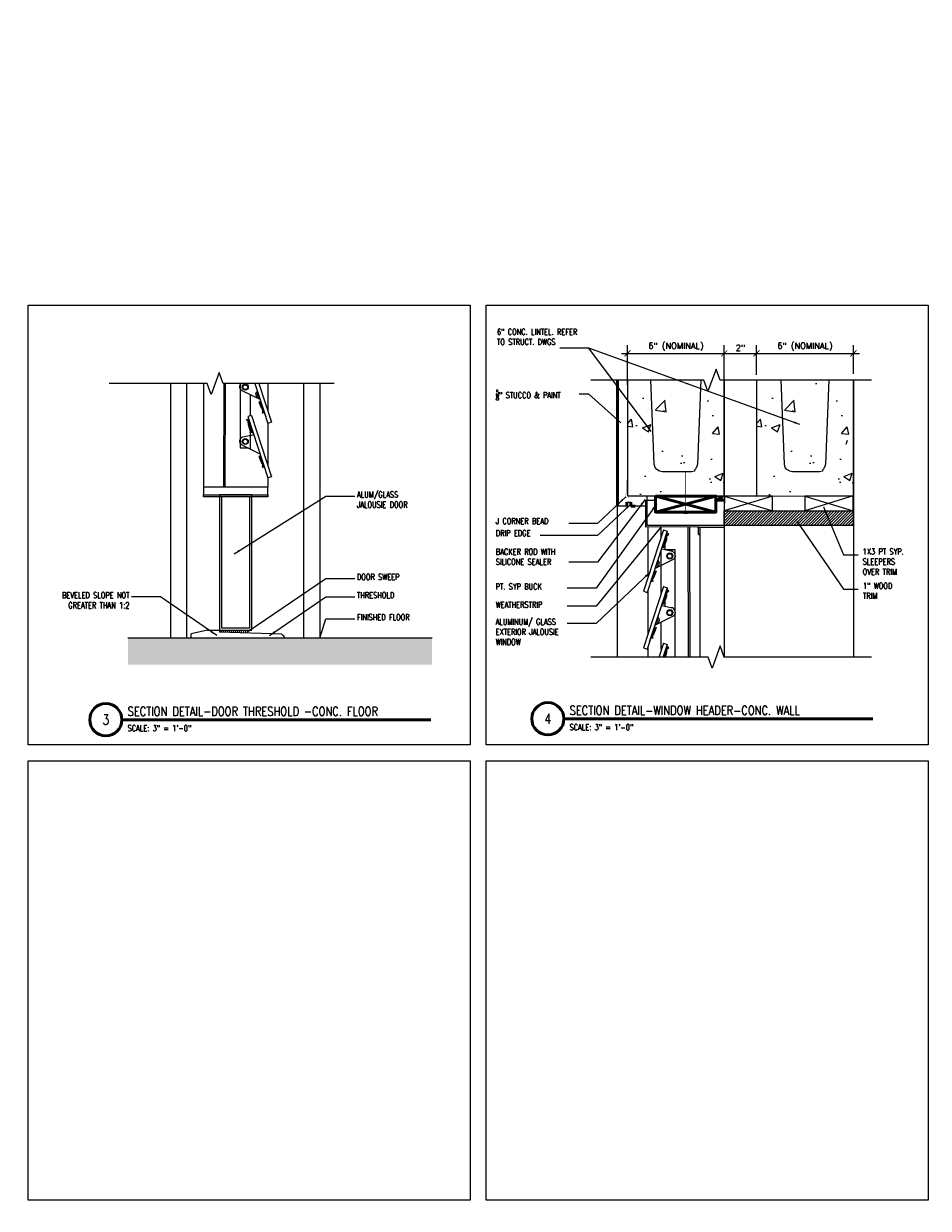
# Model space of a CAD drawing. Header units: inches. Extents: x -3803 to 30266, y -3756 to 4522.
# Tile 44 of 47: x 24496 to 24552, y 3508 to 3582. Entities that reach past the tile are written whole.
import ezdxf
from ezdxf.xclip import XClip

# ---------------------------------------------------------------- set-up
doc = ezdxf.new("R2010")
doc.units = ezdxf.units.IN
doc.header["$LTSCALE"] = 0.011
doc.header["$MEASUREMENT"] = 0
doc.header["$XCLIPFRAME"] = 0
doc.header["$PDMODE"] = 1
doc.linetypes.add('DASHED2', pattern=[0.375, 0.25, -0.125])
doc.layers.get('0').update_dxf_attribs({"linetype": 'CONTINUOUS'})
doc.layers.get('Defpoints').update_dxf_attribs({"linetype": 'CONTINUOUS'})
for name, color, linetype in [('A-elev-1', 1, 'CONTINUOUS'), ('A-elev-4', 4, 'CONTINUOUS'), ('A-elev-5', 5, 'CONTINUOUS'), ('A-elev-8', 8, 'CONTINUOUS'), ('A-elev-9', 9, 'CONTINUOUS'), ('BLUE', 5, 'DASHED2'), ('Object', 7, 'CONTINUOUS'), ('woodfill', 254, 'CONTINUOUS')]:
    doc.layers.add(name, color=color, linetype=linetype)
for name, color, linetype, lineweight in [('A-STRC-IDEN-48', 144, 'CONTINUOUS', 50), ('DIM', 4, 'CONTINUOUS', 13), ('G-DIM', 9, 'CONTINUOUS', 18), ('G-NOTE', 134, 'CONTINUOUS', 18), ('G-PEN0', 174, 'CONTINUOUS', 13), ('G-PEN1', 214, 'CONTINUOUS', 18), ('G-PEN2', 8, 'CONTINUOUS', 25), ('G-PEN3', 2, 'CONTINUOUS', 35), ('G-PEN4', 4, 'CONTINUOUS', 50)]:
    doc.layers.add(name, color=color, linetype=linetype, lineweight=lineweight)
doc.layers.add('MS_NONPLOT', color=7, linetype='CONTINUOUS', lineweight=0, plot=False)
doc.styles.add('ROM_SML_004', font='ROMANS.shx', dxfattribs={"width": 0.8, "height": 0.375})
doc.styles.add('ROMANS', font='romans.shx')
doc.styles.add('ROMANS_SML_012', font='ROMANS.shx', dxfattribs={"width": 0.8, "height": 1.125})
doc.dimstyles.new('DIM_004', dxfattribs={"dimscale": 4, "dimtxt": 0.09375, "dimasz": 0.09375, "dimexe": 0.125, "dimexo": 0.09375, "dimgap": 0.03125, "dimtad": 1, "dimdec": 4, "dimrnd": 0.0625, "dimzin": 15, "dimdsep": 46, "dimlunit": 4, "dimtxsty": 'ROMANS', "dimblk1": 'ARCHTICK', "dimblk2": 'ARCHTICK', "dimsah": 1, "dimcen": 0.0625, "dimdle": 0.09375, "dimclrd": 256, "dimclre": 256, "dimclrt": 134, "dimadec": 0, "dimazin": 0, "dimtfac": 1, "dimtdec": 4, "dimtix": 1, "dimtmove": 2, "dimatfit": 3, "dimldrblk": 'ARCHTICK', "dimfxl": 1, "dimtvp": 1.2, "dimfrac": 2, "dimtolj": 1, "dimtzin": 15, "dimarcsym": 0})
doc.dimstyles.new('DIM_004 Leader', dxfattribs={"dimscale": 4, "dimtxt": 0.09375, "dimasz": 0.09375, "dimexe": 0.125, "dimexo": 0.09375, "dimgap": 0.03125, "dimtad": 0, "dimjust": 2, "dimdec": 4, "dimrnd": 0.0625, "dimzin": 15, "dimdsep": 46, "dimlunit": 4, "dimtxsty": 'ROMANS', "dimcen": 0.0625, "dimdle": 0.09375, "dimclrd": 256, "dimclre": 256, "dimclrt": 256, "dimadec": 0, "dimazin": 0, "dimtfac": 1, "dimtdec": 4, "dimtix": 1, "dimtmove": 2, "dimatfit": 3, "dimfxl": 1, "dimtvp": 1.2, "dimfrac": 2, "dimtolj": 1, "dimtzin": 15, "dimarcsym": 0})

# ---------------------------------------------------------------- blocks, each defined once
blk = doc.blocks.new('jalousie door section')
at = {"layer": 'A-elev-8'}
for p, q in [((-2.213, -6), (-2.213, -73.125)), ((-0.758, -6.5), (-0.971, -72.625)), ((-0.662, -6.5), (-0.875, -72.625)), ((0.072, -7.847), (0.07, -70.205)), ((0.542, -64.9), (1.783, -68.702)), ((0.547, -64.943), (1.658, -68.281)), ((0.779, -64.822), (2.021, -68.624)), ((0.69, -66.912), (0.69, -68.225)), ((0.779, -68.196), (0.542, -68.273)), ((0.542, -68.273), (1.783, -72.076)), ((0.779, -68.196), (2.021, -71.998)), ((0.69, -68.729), (0.69, -70.291)), ((2.021, -68.624), (1.783, -68.702)), ((0.07, -70.205), (0.576, -70.205)), ((2.021, -71.998), (1.783, -72.076)), ((-2.213, -72.625), (1.787, -72.625)), ((1.787, -73.25), (1.787, -72.625)), ((-1.963, -81.507), (-2.963, -81.739)), ((-1.963, -81.507), (-1.213, -81.507)), ((-1.213, -81.452), (-1.213, -81.632)), ((-2.963, -82), (-2.963, -81.739)), ((-2.963, -82), (-2.963, -81.75)), ((2.662, -81.757), (-1.213, -81.632)), ((2.662, -81.757), (2.787, -81.882)), ((2.787, -82.007), (2.787, -81.882))]:
    blk.add_line(p, q, dxfattribs=at)
for points in [[(1.317, -67.218), (0.2, -66.672, -0.796581), (0.325, -66.138), (0.883, -66.026), (0.891, -65.981), (0.859, -65.913), (0.759, -65.893), (0.735, -65.88), (0.578, -65.398), (0.573, -65.189), (0.456, -65.089), (0.491, -65.055), (0.615, -65.162), (0.629, -65.404), (0.779, -65.863), (0.778, -65.881), (0.765, -65.893)], [(1.317, -70.592), (0.2, -70.046, -0.796581), (0.325, -69.512), (0.883, -69.399), (0.891, -69.355), (0.859, -69.287), (0.759, -69.267), (0.735, -69.254), (0.578, -68.772), (0.573, -68.563), (0.456, -68.463), (0.491, -68.428), (0.615, -68.536), (0.629, -68.778), (0.779, -69.237), (0.778, -69.254), (0.765, -69.267)]]:
    blk.add_lwpolyline(points, format="xyb", dxfattribs=at)
for points in [[(1.787, -65.304), (1.787, -67.886)], [(1.291, -67.36), (1.231, -67.374), (1.383, -67.756), (1.476, -67.891), (1.441, -68.026), (1.489, -68.055), (1.518, -67.896), (1.29, -67.36)], [(1.787, -68.701), (1.787, -71.283)], [(1.291, -70.734), (1.231, -70.748), (1.383, -71.129), (1.476, -71.264), (1.441, -71.399), (1.489, -71.428), (1.518, -71.27), (1.29, -70.733)], [(1.787, -72.074), (1.787, -72.625)], [(-1.963, -81.507), (-1.213, -81.507)]]:
    blk.add_lwpolyline(points, dxfattribs=at)
for points in [[(-2.213, -73.125), (1.787, -73.125), (1.787, -73.25), (-2.213, -73.25)], [(-1.213, -81.507), (0.787, -81.507), (0.787, -73.125), (-1.213, -73.125)], [(-1.088, -81.382), (0.662, -81.382), (0.662, -73.25), (-1.088, -73.25)]]:
    blk.add_lwpolyline(points, close=True, dxfattribs=at)
for centre, radius in [((0.385, -66.443), 0.189), ((0.388, -66.45), 0.147), ((0.385, -69.816), 0.189), ((0.388, -69.824), 0.147)]:
    blk.add_circle(centre, radius, dxfattribs=at)
for centre, radius, start, end in [((1.207, -66.891), 0.178, 111.75245, 286.53833), ((1.225, -66.88), 0.109, 124.35115, 273.93963), ((-1.213, -81.632), 0.125, 358.15239, 90), ((-1.213, -81.632), 0.25, 358.15239, 30), ((-1.213, -81.632), 0.375, 358.15239, 19.47122), ((-1.213, -81.632), 0.5, 358.15239, 14.47751), ((-1.213, -81.632), 0.625, 358.15239, 11.53696), ((-1.213, -81.632), 0.75, 358.15239, 9.59407), ((-1.213, -81.632), 0.875, 358.15239, 8.21321), ((-1.213, -81.632), 1, 358.15239, 7.18076), ((-1.213, -81.632), 1.125, 358.15239, 6.37937), ((-1.213, -81.632), 1.25, 358.15239, 5.73917), ((-1.213, -81.632), 1.375, 358.15239, 5.21591), ((-1.213, -81.632), 1.5, 358.15239, 4.78019), ((-1.213, -81.632), 1.625, 358.15239, 4.41173), ((-1.213, -81.632), 1.75, 358.15239, 4.09604)]:
    blk.add_arc(centre, radius, start, end, dxfattribs=at)
blk = doc.blocks.new('window on concrete')
at = {"layer": 'A-elev-8'}
for p, q in [((-0.059, 47.998), (-0.045, 47.998)), ((-3.897, 45.903), (-5.138, 42.101)), ((-3.659, 45.825), (-4.901, 42.023)), ((-4.053, 46.069), (-4.053, 45.426)), ((-3.897, 45.903), (-3.659, 45.825)), ((-2.384, 46.076), (-2.241, 1.646)), ((-2.288, 46.076), (-2.145, 1.505)), ((-1.792, 46.078), (-0.139, 46.078)), ((-1.721, 45.624), (-1.64, 45.624)), ((-1.64, 46.078), (-1.621, 6.978)), ((-0.139, 46.173), (-0.139, 5.045)), ((-3.808, 45.37), (-3.808, 44.661)), ((-4.053, 44.62), (-4.053, 41.913)), ((-3.808, 44.679), (-3.187, 44.679)), ((-3.187, 44.679), (-3.187, 2.924)), ((-3.897, 42.391), (-5.138, 38.588)), ((-5.138, 42.101), (-4.901, 42.023)), ((-3.659, 42.313), (-4.901, 38.511)), ((-3.664, 42.269), (-4.775, 38.931)), ((-3.897, 42.391), (-3.659, 42.313)), ((-3.808, 41.857), (-3.808, 41.148)), ((-4.055, 40.153), (-4.055, 38.509)), ((-3.897, 38.878), (-5.138, 35.076)), ((-5.138, 38.588), (-4.901, 38.511)), ((-3.659, 38.801), (-4.901, 34.998)), ((-3.897, 38.878), (-3.659, 38.801)), ((-4.053, 36.649), (-4.053, 35.004)), ((-3.897, 35.481), (-5.138, 31.679)), ((-3.659, 35.404), (-4.901, 31.601)), ((-3.897, 35.481), (-3.659, 35.404)), ((-5.138, 35.076), (-4.901, 34.998)), ((-4.053, 33.252), (-4.053, 31.607)), ((-3.897, 32.085), (-5.138, 28.282)), ((-5.138, 31.679), (-4.901, 31.601)), ((-3.659, 32.007), (-4.901, 28.205)), ((-3.897, 32.085), (-3.659, 32.007)), ((-4.053, 29.855), (-4.053, 28.211)), ((-3.897, 28.688), (-5.138, 24.886)), ((-3.897, 28.688), (-3.659, 28.61)), ((-5.138, 28.282), (-4.901, 28.205)), ((-3.659, 28.61), (-4.901, 24.808)), ((-4.053, 26.458), (-4.053, 24.814)), ((-3.897, 25.291), (-5.138, 21.489)), ((-3.659, 25.214), (-4.901, 21.411)), ((-3.897, 25.291), (-3.659, 25.214)), ((-5.138, 24.886), (-4.901, 24.808)), ((-4.053, 23.062), (-4.053, 21.417)), ((-3.897, 21.894), (-5.138, 18.092)), ((-5.138, 21.489), (-4.901, 21.411)), ((-3.659, 21.817), (-4.901, 18.014)), ((-3.897, 21.894), (-3.659, 21.817)), ((-4.053, 19.665), (-4.053, 18.02)), ((-3.897, 18.498), (-5.138, 14.695)), ((-3.659, 18.42), (-4.901, 14.618)), ((-3.897, 18.498), (-3.659, 18.42)), ((-5.138, 18.092), (-4.901, 18.014)), ((-4.053, 16.268), (-4.053, 14.624)), ((-3.897, 15.101), (-5.138, 11.298)), ((-5.138, 14.695), (-4.901, 14.618)), ((-3.659, 15.023), (-4.901, 11.221)), ((-3.897, 15.101), (-3.659, 15.023)), ((-4.053, 12.871), (-4.053, 11.227)), ((-3.897, 11.704), (-5.138, 7.902)), ((-5.138, 11.298), (-4.901, 11.221)), ((-3.659, 11.627), (-4.901, 7.824)), ((-3.897, 11.704), (-3.659, 11.627)), ((-4.053, 10.421), (-4.053, 7.83)), ((-3.644, 8.92), (-3.399, 8.636)), ((-3.595, 8.959), (-3.353, 8.679)), ((-3.897, 8.307), (-5.138, 4.505)), ((-3.659, 8.23), (-4.901, 4.427)), ((-3.664, 8.186), (-4.775, 4.848)), ((-3.897, 8.307), (-3.659, 8.23)), ((-5.138, 7.902), (-4.901, 7.824)), ((-5.138, 7.902), (-4.901, 7.824)), ((-3.808, 7.774), (-3.808, 7.065)), ((-3.808, 6.217), (-3.808, 4.905)), ((-3.897, 4.934), (-5.138, 1.131)), ((-5.138, 4.505), (-4.901, 4.427)), ((-3.659, 4.856), (-4.901, 1.054)), ((-3.897, 4.934), (-3.659, 4.856)), ((-1.621, 5.082), (-1.621, 3.482)), ((-3.808, 4.401), (-3.808, 2.838)), ((-0.139, 4.39), (-0.139, 1.509)), ((-4.053, 3.651), (-4.053, 1.646)), ((-3.192, 2.909), (-3.699, 2.909)), ((-4.758, 1.49), (-4.331, 1.49)), ((-4.732, 1.57), (-4.732, 1.49)), ((-4.331, 0), (-4.331, 1.509)), ((-5.138, 1.131), (-4.901, 1.054)), ((-0.046, 0.002), (-0.045, 0.002))]:
    blk.add_line(p, q, dxfattribs=at)
for points in [[(-1.64, 45.624), (-1.721, 45.624), (-1.721, 46.079), (-4.985, 46.065), (-4.986, 47.749)], [(-4.857, 46.065), (-4.857, 42.963)], [(-1.64, 46.078), (-1.64, 45.624)], [(-4.409, 43.365), (-4.349, 43.35), (-4.5, 42.969), (-4.593, 42.834), (-4.559, 42.699), (-4.606, 42.67), (-4.635, 42.829), (-4.407, 43.365)], [(-4.857, 42.157), (-4.857, 39.451)], [(-4.409, 39.852), (-4.349, 39.838), (-4.5, 39.457), (-4.593, 39.322), (-4.559, 39.187), (-4.606, 39.158), (-4.635, 39.316), (-4.407, 39.853)], [(-4.859, 38.638), (-4.859, 36.046)], [(-4.409, 36.34), (-4.349, 36.326), (-4.5, 35.944), (-4.593, 35.81), (-4.559, 35.675), (-4.606, 35.645), (-4.635, 35.804), (-4.407, 36.34)], [(-4.857, 35.134), (-4.857, 32.541)], [(-4.409, 32.943), (-4.349, 32.929), (-4.5, 32.548), (-4.593, 32.413), (-4.559, 32.278), (-4.606, 32.249), (-4.635, 32.407), (-4.407, 32.944)], [(-4.857, 31.737), (-4.857, 29.145)], [(-4.409, 29.546), (-4.349, 29.532), (-4.5, 29.151), (-4.593, 29.016), (-4.559, 28.881), (-4.606, 28.852), (-4.635, 29.011), (-4.407, 29.547)], [(-4.857, 28.34), (-4.857, 25.748)], [(-4.409, 26.15), (-4.349, 26.135), (-4.5, 25.754), (-4.593, 25.619), (-4.559, 25.484), (-4.606, 25.455), (-4.635, 25.614), (-4.407, 26.15)], [(-4.857, 24.943), (-4.857, 22.351)], [(-4.409, 22.753), (-4.349, 22.739), (-4.5, 22.357), (-4.593, 22.222), (-4.559, 22.087), (-4.606, 22.058), (-4.635, 22.217), (-4.407, 22.753)], [(-4.857, 21.546), (-4.857, 18.954)], [(-4.409, 19.356), (-4.349, 19.342), (-4.5, 18.961), (-4.593, 18.826), (-4.559, 18.691), (-4.606, 18.662), (-4.635, 18.82), (-4.407, 19.356)], [(-4.857, 18.15), (-4.857, 15.558)], [(-4.409, 15.959), (-4.349, 15.945), (-4.5, 15.564), (-4.593, 15.429), (-4.559, 15.294), (-4.606, 15.265), (-4.635, 15.423), (-4.407, 15.96)], [(-4.857, 14.753), (-4.857, 12.161)], [(-4.409, 12.563), (-4.349, 12.548), (-4.5, 12.167), (-4.593, 12.032), (-4.559, 11.897), (-4.606, 11.868), (-4.635, 12.027), (-4.407, 12.563)], [(-4.857, 11.356), (-4.857, 8.764)], [(-4.409, 9.166), (-4.349, 9.152), (-4.5, 8.77), (-4.593, 8.635), (-4.559, 8.5), (-4.606, 8.471), (-4.635, 8.63), (-4.407, 9.166)], [(-2.154, 8.308), (-1.975, 8.297), (-1.997, 8.051), (-1.899, 7.967), (-1.776, 6.735), (-1.519, 6.428), (-1.514, 5.554), (-1.824, 5.254), (-1.895, 4.045), (-1.97, 3.921), (-1.987, 3.678), (-2.156, 3.687)], [(-4.857, 7.959), (-4.857, 5.367)], [(-3.172, 6.843), (-2.666, 6.394)], [(-2.77, 7.1), (-2.309, 6.755)], [(-4.409, 5.769), (-4.349, 5.755), (-4.5, 5.374), (-4.593, 5.239), (-4.559, 5.104), (-4.606, 5.074), (-4.635, 5.233), (-4.407, 5.769)], [(-1.442, 5.153), (-0.105, 4.371), (0.152, 4.024), (0.32, 3.99), (0.69, 3.99), (0.723, 4.136), (0.6, 4.538), (0.175, 4.762), (-0.978, 5.802)], [(-4.857, 4.562), (-4.857, 1.994)], [(-2.144, 1.509), (-2.144, 3.578), (-1.695, 3.578), (-1.695, 3.712), (-1.619, 3.712), (-1.619, 3.482), (-2.041, 3.482), (-2.043, 1.509)], [(-4.409, 2.395), (-4.349, 2.381), (-4.5, 2), (-4.593, 1.865), (-4.559, 1.73), (-4.606, 1.701), (-4.635, 1.86), (-4.407, 2.396)], [(-4.331, 1.509), (-4.331, 1.576), (-4.483, 1.576), (-4.483, 1.646), (-2.241, 1.646)], [(-2.205, 1.505), (-2.205, 1.509), (-3.825, 1.509), (-3.825, 1.509)]]:
    blk.add_lwpolyline(points, dxfattribs=at)
for points in [[(-4.435, 43.506), (-3.318, 44.053, 0.796581), (-3.442, 44.587), (-4.001, 44.699), (-4.009, 44.744), (-3.977, 44.812), (-3.876, 44.832), (-3.853, 44.844), (-3.696, 45.327), (-3.691, 45.536), (-3.574, 45.636), (-3.609, 45.67), (-3.732, 45.563), (-3.746, 45.321), (-3.897, 44.861), (-3.895, 44.844), (-3.883, 44.831)], [(-4.435, 39.994), (-3.318, 40.54, 0.796581), (-3.442, 41.075), (-4.001, 41.187), (-4.009, 41.231), (-3.977, 41.299), (-3.876, 41.32), (-3.853, 41.332), (-3.696, 41.814), (-3.691, 42.023), (-3.574, 42.123), (-3.609, 42.158), (-3.732, 42.05), (-3.746, 41.808), (-3.897, 41.349), (-3.895, 41.332), (-3.883, 41.319)], [(-4.435, 36.482), (-3.318, 37.028, 0.796581), (-3.442, 37.562), (-4.001, 37.675), (-4.009, 37.719), (-3.977, 37.787), (-3.876, 37.807), (-3.853, 37.82), (-3.696, 38.302), (-3.691, 38.511), (-3.574, 38.611), (-3.609, 38.646), (-3.732, 38.538), (-3.746, 38.296), (-3.897, 37.837), (-3.895, 37.819), (-3.883, 37.807)], [(-4.435, 33.085), (-3.318, 33.631, 0.796581), (-3.442, 34.165), (-4.001, 34.278), (-4.009, 34.322), (-3.977, 34.39), (-3.876, 34.41), (-3.853, 34.423), (-3.696, 34.905), (-3.691, 35.114), (-3.574, 35.214), (-3.609, 35.249), (-3.732, 35.141), (-3.746, 34.899), (-3.897, 34.44), (-3.895, 34.423), (-3.883, 34.41)], [(-4.435, 29.688), (-3.318, 30.235, 0.796581), (-3.442, 30.769), (-4.001, 30.881), (-4.009, 30.925), (-3.977, 30.994), (-3.876, 31.014), (-3.853, 31.026), (-3.696, 31.509), (-3.691, 31.718), (-3.574, 31.817), (-3.609, 31.852), (-3.732, 31.744), (-3.746, 31.502), (-3.897, 31.043), (-3.895, 31.026), (-3.883, 31.013)], [(-4.435, 26.292), (-3.318, 26.838, 0.796581), (-3.442, 27.372), (-4.001, 27.484), (-4.009, 27.529), (-3.977, 27.597), (-3.876, 27.617), (-3.853, 27.629), (-3.696, 28.112), (-3.691, 28.321), (-3.574, 28.421), (-3.609, 28.455), (-3.732, 28.348), (-3.746, 28.106), (-3.897, 27.647), (-3.895, 27.629), (-3.883, 27.616)], [(-4.435, 22.895), (-3.318, 23.441, 0.796581), (-3.442, 23.975), (-4.001, 24.088), (-4.009, 24.132), (-3.977, 24.2), (-3.876, 24.22), (-3.853, 24.233), (-3.696, 24.715), (-3.691, 24.924), (-3.574, 25.024), (-3.609, 25.059), (-3.732, 24.951), (-3.746, 24.709), (-3.897, 24.25), (-3.895, 24.232), (-3.883, 24.22)], [(-4.009, 24.133), (-3.989, 24.046), (-3.419, 23.937, -0.804516), (-3.404, 23.385), (-4.45, 22.864), (-4.009, 24.133)], [(-4.435, 19.498), (-3.318, 20.044, 0.796581), (-3.442, 20.578), (-4.001, 20.691), (-4.009, 20.735), (-3.977, 20.803), (-3.876, 20.823), (-3.853, 20.836), (-3.696, 21.318), (-3.691, 21.527), (-3.574, 21.627), (-3.609, 21.662), (-3.732, 21.554), (-3.746, 21.312), (-3.897, 20.853), (-3.895, 20.836), (-3.883, 20.823)], [(-4.435, 16.101), (-3.318, 16.647, 0.796581), (-3.442, 17.182), (-4.001, 17.294), (-4.009, 17.338), (-3.977, 17.407), (-3.876, 17.427), (-3.853, 17.439), (-3.696, 17.922), (-3.691, 18.131), (-3.574, 18.23), (-3.609, 18.265), (-3.732, 18.157), (-3.746, 17.915), (-3.897, 17.456), (-3.895, 17.439), (-3.883, 17.426)], [(-4.435, 12.704), (-3.318, 13.251, 0.796581), (-3.442, 13.785), (-4.001, 13.897), (-4.009, 13.942), (-3.977, 14.01), (-3.876, 14.03), (-3.853, 14.042), (-3.696, 14.525), (-3.691, 14.734), (-3.574, 14.834), (-3.609, 14.868), (-3.732, 14.761), (-3.746, 14.518), (-3.897, 14.059), (-3.895, 14.042), (-3.883, 14.029)], [(-4.435, 9.308), (-3.318, 9.854, 0.796581), (-3.442, 10.388), (-4.001, 10.501), (-4.009, 10.545), (-3.977, 10.613), (-3.876, 10.633), (-3.853, 10.646), (-3.696, 11.128), (-3.691, 11.337), (-3.574, 11.437), (-3.609, 11.472), (-3.732, 11.364), (-3.746, 11.122), (-3.897, 10.663), (-3.895, 10.645), (-3.883, 10.633)], [(-3.187, 8.459), (-2.763, 7.098, -0.767087), (-3.18, 6.835)], [(-4.435, 5.911), (-3.318, 6.457, 0.796581), (-3.442, 6.991), (-4.001, 7.104), (-4.009, 7.148), (-3.977, 7.216), (-3.876, 7.236), (-3.853, 7.249), (-3.696, 7.731), (-3.691, 7.94), (-3.574, 8.04), (-3.609, 8.075), (-3.732, 7.967), (-3.746, 7.725), (-3.897, 7.266), (-3.895, 7.248), (-3.883, 7.236)], [(-4.435, 2.537), (-3.318, 3.084, 0.796581), (-3.442, 3.618), (-4.001, 3.73), (-4.009, 3.774), (-3.977, 3.843), (-3.876, 3.863), (-3.853, 3.875), (-3.696, 4.358), (-3.691, 4.567), (-3.574, 4.666), (-3.609, 4.701), (-3.732, 4.594), (-3.746, 4.351), (-3.897, 3.892), (-3.895, 3.875), (-3.883, 3.862)]]:
    blk.add_lwpolyline(points, format="xyb", dxfattribs=at)
for centre, radius in [((-3.503, 44.282), 0.189), ((-3.505, 44.274), 0.147), ((-3.503, 40.77), 0.189), ((-3.505, 40.762), 0.147), ((-3.503, 37.258), 0.189), ((-3.505, 37.25), 0.147), ((-3.503, 33.861), 0.189), ((-3.505, 33.853), 0.147), ((-3.503, 30.464), 0.189), ((-3.505, 30.456), 0.147), ((-3.503, 27.067), 0.189), ((-3.505, 27.06), 0.147), ((-3.503, 23.671), 0.189), ((-3.505, 23.663), 0.147), ((-3.503, 20.274), 0.189), ((-3.505, 20.266), 0.147), ((-3.503, 16.877), 0.189), ((-3.505, 16.869), 0.147), ((-3.503, 13.48), 0.189), ((-3.505, 13.472), 0.147), ((-3.503, 10.083), 0.189), ((-3.505, 10.076), 0.147), ((-3.503, 8.794), 0.189), ((-3.503, 6.687), 0.189), ((-3.505, 6.679), 0.147), ((-3.036, 7.046), 0.107), ((-1.892, 5.996), 0.233), ((-1.88, 5.984), 0.14), ((0.271, 4.345), 0.251), ((0.271, 4.345), 0.167), ((-3.503, 3.313), 0.189), ((-3.505, 3.305), 0.147)]:
    blk.add_circle(centre, radius, dxfattribs=at)
for centre, radius, start, end in [((-4.325, 43.834), 0.178, 253.46167, 68.24755), ((-4.343, 43.845), 0.109, 266.06037, 55.64885), ((-4.325, 40.321), 0.178, 253.46167, 68.24755), ((-4.343, 40.332), 0.109, 266.06037, 55.64885), ((-4.325, 36.835), 0.178, 253.46167, 68.24755), ((-4.343, 36.846), 0.109, 266.06037, 55.64885), ((-4.325, 33.439), 0.178, 253.46167, 68.24755), ((-4.343, 33.45), 0.109, 266.06037, 55.64885), ((-4.325, 30.042), 0.178, 253.46167, 68.24755), ((-4.343, 30.053), 0.109, 266.06037, 55.64885), ((-4.325, 26.645), 0.178, 253.46167, 68.24755), ((-4.343, 26.656), 0.109, 266.06037, 55.64885), ((-4.325, 23.248), 0.178, 253.46167, 68.24755), ((-4.343, 23.259), 0.109, 266.06037, 55.64885), ((-4.325, 19.851), 0.178, 253.46167, 68.24755), ((-4.343, 19.863), 0.109, 266.06037, 55.64885), ((-4.325, 16.455), 0.178, 253.46167, 68.24755), ((-4.343, 16.466), 0.109, 266.06037, 55.64885), ((-4.325, 13.058), 0.178, 253.46167, 68.24755), ((-4.343, 13.069), 0.109, 266.06037, 55.64885), ((-4.325, 9.661), 0.178, 253.46167, 68.24755), ((-4.343, 9.672), 0.109, 266.06037, 55.64885), ((-3.044, 7.037), 0.168, 211.55068, 148.44932), ((-1.866, 5.959), 0.911, 114.30276, 245.69724), ((-1.866, 5.959), 0.911, 271.87075, 85.1759), ((-4.325, 6.238), 0.178, 253.46167, 68.24755), ((-4.343, 6.249), 0.109, 266.06037, 55.64885)]:
    blk.add_arc(centre, radius, start, end, dxfattribs=at)
at = {"layer": 'DIM', "ltscale": 10}
blk.add_line((-4.906, 47.752), (-4.906, 48.003), dxfattribs=at)
at = {"layer": 'DIM', "ltscale": 10, "flags": 128}
blk.add_lwpolyline([(-0.647, 47.752), (-0.125, 47.752), (-0.139, 46.173), (-4.905, 46.173), (-4.906, 47.752), (-4.397, 47.752)], dxfattribs=at)
blk.add_lwpolyline([(-0.139, 0.002), (-4.262, 0), (-4.262, 1.509), (-0.139, 1.509)], close=True, dxfattribs=at)
blk = doc.blocks.new('scheme 04')
at = {"layer": 'G-PEN0', "true_color": 0xc7c8ca}
blk.add_hatch(color=9, dxfattribs=at).paths.add_polyline_path([(-413.188, -60), (-413.188, -65.994), (-364.496, -65.994), (-364.496, -60)])
at = {"layer": 'G-PEN0'}
h = blk.add_hatch(dxfattribs=at)
h.set_pattern_fill('AR-CONC', color=256, scale=0.75, style=0)
h.set_pattern_definition([(50, (-30017.301, -3836.3353), (5.3794514, -0.470641), [0.5625, -6.1875]), (355, (-30017.301, -3836.3353), (-1.040635, 5.641441), [0.45, -4.95]), (100.451444, (-30016.853, -3836.3745), (4.33881635, 5.1707999), [0.4780514, -5.2585658]), (46.1842, (-30017.301, -3834.835), (8.00431, -1.2413946), [0.84375, -9.28125]), (96.635635, (-30016.634, -3834.939), (7.0099646, 7.3058895), [0.7170776, -7.8878532]), (351.184164, (-30017.301, -3834.835), (7.0099646, 7.3058895), [0.675, -7.425]), (21, (-30016.551, -3835.2103), (4.4768029, -3.0196417), [0.5625, -6.1875]), (326, (-30016.551, -3835.2103), (1.824865, 5.4386253), [0.45, -4.95]), (71.451445, (-30016.178, -3835.462), (6.3016678, 2.41898365), [0.4780514, -5.2585658]), (37.5, (-30017.3011, -3836.3353), (0.09119891, 2.4967039), [0, -4.89, 0, -5.025, 0, -4.96875]), (7.5, (-30017.3011, -3836.3353), (1.97302153, 2.95808784), [0, -2.865, 0, -4.7775, 0, -1.89375]), (327.5, (-30018.9736, -3836.3353), (4.00366827, -0.16916154), [0, -1.875, 0, -5.85, 0, -7.7625]), (317.5, (-30019.7236, -3836.3353), (4.37389627, 0.75078737), [0, -2.4375, 0, -3.885, 0, -5.5125])])
h.paths.add_polyline_path([(-137.542, -150.265), (-131.541, -150.265), (-131.542, -190), (-137.542, -190)])
h.paths.add_polyline_path([(-137.47, -90), (-131.433, -90), (-131.541, -101.994), (-137.541, -101.998)])
h = blk.add_hatch(dxfattribs=at)
h.set_pattern_fill('AR-CONC', color=256, scale=0.75, style=0)
h.set_pattern_definition([(50, (-30025.301, -3836.335), (5.3794514, -0.470641), [0.5625, -6.1875]), (355, (-30025.301, -3836.335), (-1.040635, 5.641441), [0.45, -4.95]), (100.451444, (-30024.853, -3836.374), (4.33881635, 5.1707999), [0.4780514, -5.2585658]), (46.1842, (-30025.301, -3834.835), (8.00431, -1.2413946), [0.84375, -9.28125]), (96.635635, (-30024.634, -3834.9385), (7.0099646, 7.3058895), [0.7170776, -7.8878532]), (351.184164, (-30025.301, -3834.835), (7.0099646, 7.3058895), [0.675, -7.425]), (21, (-30024.551, -3835.21), (4.4768029, -3.0196417), [0.5625, -6.1875]), (326, (-30024.551, -3835.21), (1.824865, 5.4386253), [0.45, -4.95]), (71.451445, (-30024.178, -3835.4617), (6.3016678, 2.41898365), [0.4780514, -5.2585658]), (37.5, (-30025.3011, -3836.335), (0.09119891, 2.4967039), [0, -4.89, 0, -5.025, 0, -4.96875]), (7.5, (-30025.301, -3836.335), (1.97302153, 2.95808784), [0, -2.865, 0, -4.7775, 0, -1.89375]), (327.5, (-30026.9736, -3836.335), (4.00366827, -0.16916154), [0, -1.875, 0, -5.85, 0, -7.7625]), (317.5, (-30027.7236, -3836.335), (4.37389627, 0.75078737), [0, -2.4375, 0, -3.885, 0, -5.5125])])
h.paths.add_polyline_path([(-145.541, -94.369), (-139.541, -94.369), (-139.541, -101.994), (-145.541, -101.998)])
at = {"layer": 'woodfill', "ltscale": 10}
h = blk.add_hatch(dxfattribs=at)
h.set_pattern_fill('ANSI31', color=256)
h.set_pattern_definition([(45, (-32264.245, -3810.80105), (-0.08838834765, 0.08838834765), [])])
h.paths.add_polyline_path([(-131.555, -103.824), (-139.555, -103.824), (-139.555, -102.909), (-131.555, -102.909)])
at = {"layer": 'A-elev-4', "ltscale": 10}
for p, q in [((-145.587, -102.619), (-146.165, -102.619)), ((-145.587, -102.369), (-145.337, -102.369)), ((-144.321, -102.618), (-145.27, -102.619)), ((-144.57, -102.619), (-145.27, -102.619))]:
    blk.add_line(p, q, dxfattribs=at)
at = {"layer": 'A-elev-5', "ltscale": 10}
blk.add_line((-364.496, -60), (-413.188, -60), dxfattribs=at)
at = {"layer": 'A-elev-9'}
for p, q in [((-391.976, 22.25), (-391.99, -60)), ((-383.732, 22.25), (-383.732, -60)), ((-382.732, 22.5), (-382.732, -60)), ((-390.98, 22), (-390.98, -60))]:
    blk.add_line(p, q, dxfattribs=at)
at = {"layer": 'BLUE', "color": 5, "ltscale": 10}
blk.add_line((-384.515, -60), (-413.188, -60), dxfattribs=at)
at = {"layer": 'DIM', "color": 4, "ltscale": 10}
blk.add_line((-393.515, -60), (-400.019, -60), dxfattribs=at)
at = {"layer": 'DIM', "ltscale": 10}
for p, q in [((-143.812, -102.246), (-143.812, -101.994)), ((-140.062, -102.246), (-140.062, -101.994)), ((-136.548, -101.999), (-139.546, -102.915)), ((-139.533, -102.003), (-136.546, -102.915)), ((-131.556, -101.994), (-134.555, -102.909)), ((-134.541, -101.997), (-131.555, -102.909))]:
    blk.add_line(p, q, dxfattribs=at)
for points in [[(-143.812, -102.994), (-140.062, -102.994), (-140.062, -101.994), (-143.812, -101.994)], [(-136.548, -101.999), (-139.533, -102.003), (-139.546, -102.915), (-136.546, -102.915)], [(-131.556, -101.994), (-134.541, -101.997), (-134.555, -102.909), (-131.555, -102.909)], [(-131.555, -103.824), (-139.555, -103.824), (-139.554, -102.915), (-131.555, -102.909)]]:
    blk.add_lwpolyline(points, close=True, dxfattribs=at)
at = {"layer": 'G-PEN0', "flags": 128}
for points in [[(-145.541, -101.994), (-139.541, -101.994), (-139.541, -94.369), (-145.541, -94.369)], [(-137.541, -102.001), (-131.541, -101.994), (-131.541, -94.369), (-137.541, -94.369)]]:
    blk.add_lwpolyline(points, close=True, dxfattribs=at)
at = {"layer": 'G-PEN1'}
for p, q in [((-143.881, -100.014), (-144.111, -94.369)), ((-140.97, -94.369), (-141.2, -100.014)), ((-135.81, -100.014), (-136.041, -94.369)), ((-133.041, -94.369), (-133.271, -100.014)), ((-143.831, -100.219), (-143.881, -100.014)), ((-143.831, -100.219), (-143.881, -100.014)), ((-143.728, -100.355), (-143.831, -100.219)), ((-143.558, -100.462), (-143.728, -100.355)), ((-143.381, -100.494), (-143.558, -100.462)), ((-141.575, -100.494), (-143.381, -100.494)), ((-141.382, -100.458), (-141.575, -100.494)), ((-141.359, -100.36), (-141.382, -100.458)), ((-141.318, -100.305), (-141.359, -100.36)), ((-141.241, -100.159), (-141.318, -100.305)), ((-141.2, -100.014), (-141.241, -100.159)), ((-135.76, -100.219), (-135.81, -100.014)), ((-135.657, -100.355), (-135.76, -100.219)), ((-135.487, -100.462), (-135.657, -100.355)), ((-135.311, -100.494), (-135.487, -100.462)), ((-133.645, -100.494), (-135.311, -100.494)), ((-133.453, -100.458), (-133.645, -100.494)), ((-133.43, -100.36), (-133.453, -100.458)), ((-133.388, -100.305), (-133.43, -100.36)), ((-133.311, -100.159), (-133.388, -100.305)), ((-133.271, -100.014), (-133.311, -100.159))]:
    blk.add_line(p, q, dxfattribs=at)
at = {"layer": 'G-PEN2'}
for p, q in [((-139.541, -94.369), (-139.541, -101.994)), ((-131.541, -94.369), (-131.541, -101.994)), ((-131.541, -101.994), (-131.541, -149.997)), ((-146.166, -149.749), (-146.165, -102.62))]:
    blk.add_line(p, q, dxfattribs=at)
at = {"layer": 'G-PEN4'}
for p, q in [((-146.166, -60), (-146.165, -102.62)), ((-145.587, -102.369), (-145.587, -102.619)), ((-145.337, -102.369), (-145.337, -102.619)), ((-145.07, -102.619), (-145.337, -102.619))]:
    blk.add_line(p, q, dxfattribs=at)
for name, p in [('jalousie door section', (-387.731, 22.007)), ('window on concrete', (-139.415, -149.997))]:
    blk.add_blockref(name, p)
blk = doc.blocks.new('_ArchTick')
at = {"color": 0, "linetype": 'ByBlock', "const_width": 0.15}
blk.add_lwpolyline([(-0.5, -0.5), (0.5, 0.5)], dxfattribs=at)
blk = doc.blocks.new('*D274')
at = {"layer": 'Defpoints', "color": 0, "ltscale": 10, "transparency": 16777216}
for p in [(15.754, 24.275), (9.753, 21.952), (15.754, 21.952)]:
    blk.add_point(p, dxfattribs=at)
at = {"layer": 'G-DIM', "lineweight": -2, "ltscale": 10, "transparency": 16777216}
for p, q in [((9.378, 24.275), (16.129, 24.275)), ((9.753, 22.327), (9.753, 24.775)), ((15.754, 22.327), (15.754, 24.775))]:
    blk.add_line(p, q, dxfattribs=at)
at = {"layer": 'G-DIM', "lineweight": -2, "ltscale": 10, "transparency": 16777216, "xscale": 0.375, "yscale": 0.375, "zscale": 0.375, "rotation": 180}
blk.add_blockref('_ArchTick', (9.753, 24.275), dxfattribs=at)
at = {"layer": 'G-DIM', "lineweight": -2, "ltscale": 10, "transparency": 16777216, "xscale": 0.375, "yscale": 0.375, "zscale": 0.375}
blk.add_blockref('_ArchTick', (15.754, 24.275), dxfattribs=at)
at = {"layer": 'G-DIM', "color": 134, "ltscale": 10, "transparency": 16777216, "insert": (12.754, 24.686), "char_height": 0.375, "attachment_point": 5, "style": 'ROMANS'}
blk.add_mtext('\\A1;6" (NOMINAL)', dxfattribs=at)
blk = doc.blocks.new('*D275')
at = {"layer": 'Defpoints', "color": 0, "ltscale": 10, "transparency": 16777216}
for p in [(17.753, 24.275), (15.754, 22.574), (17.753, 22.574)]:
    blk.add_point(p, dxfattribs=at)
at = {"layer": 'G-DIM', "lineweight": -2, "ltscale": 10, "transparency": 16777216}
for p, q in [((15.379, 24.275), (18.128, 24.275)), ((15.754, 22.949), (15.754, 24.775)), ((17.753, 22.949), (17.753, 24.775))]:
    blk.add_line(p, q, dxfattribs=at)
at = {"layer": 'G-DIM', "lineweight": -2, "ltscale": 10, "transparency": 16777216, "xscale": 0.375, "yscale": 0.375, "zscale": 0.375, "rotation": 180}
blk.add_blockref('_ArchTick', (15.754, 24.275), dxfattribs=at)
at = {"layer": 'G-DIM', "lineweight": -2, "ltscale": 10, "transparency": 16777216, "xscale": 0.375, "yscale": 0.375, "zscale": 0.375}
blk.add_blockref('_ArchTick', (17.753, 24.275), dxfattribs=at)
at = {"layer": 'G-DIM', "color": 134, "ltscale": 10, "transparency": 16777216, "insert": (16.754, 24.623), "char_height": 0.375, "attachment_point": 5, "style": 'ROMANS'}
blk.add_mtext('\\A1;2"', dxfattribs=at)
blk = doc.blocks.new('*D276')
at = {"layer": 'Defpoints', "color": 0, "ltscale": 10, "transparency": 16777216}
for p in [(23.753, 24.275), (17.753, 22.621), (23.753, 22.621)]:
    blk.add_point(p, dxfattribs=at)
at = {"layer": 'G-DIM', "lineweight": -2, "ltscale": 10, "transparency": 16777216}
for p, q in [((17.378, 24.275), (24.128, 24.275)), ((17.753, 22.996), (17.753, 24.775)), ((23.753, 22.996), (23.753, 24.775))]:
    blk.add_line(p, q, dxfattribs=at)
at = {"layer": 'G-DIM', "lineweight": -2, "ltscale": 10, "transparency": 16777216, "xscale": 0.375, "yscale": 0.375, "zscale": 0.375, "rotation": 180}
blk.add_blockref('_ArchTick', (17.753, 24.275), dxfattribs=at)
at = {"layer": 'G-DIM', "lineweight": -2, "ltscale": 10, "transparency": 16777216, "xscale": 0.375, "yscale": 0.375, "zscale": 0.375}
blk.add_blockref('_ArchTick', (23.753, 24.275), dxfattribs=at)
at = {"layer": 'G-DIM', "color": 134, "ltscale": 10, "transparency": 16777216, "insert": (20.753, 24.686), "char_height": 0.375, "attachment_point": 5, "style": 'ROMANS'}
blk.add_mtext('\\A1;6" (NOMINAL)', dxfattribs=at)
blk = doc.blocks.new('C')
at = {"layer": 'Object', "linetype": 'Continuous'}
blk.add_lwpolyline([(18.958, 22.408), (12.087, 22.408), (11.837, 23.095), (11.337, 21.721), (11.087, 22.408), (5.019, 22.408)], dxfattribs=at)
ref = blk.add_blockref('scheme 04', (400.803, 66.617))
XClip(ref).set_block_clipping_path([(-394.6189101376, -61.6445663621), (-375.7661047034, -44.2030273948)])
at = {"layer": 'G-NOTE', "char_height": 0.375, "style": 'ROM_SML_004'}
for s, heights, insert, attachment_point in [('\\A1;ALUM/GLASS\\PJALOUSIE DOOR', [3.842], (20.379, 15.704), 1), ('\\A1;DOOR SWEEP', [0], (20.379, 10.594), 1), ('\\A1;BEVELED SLOPE NOT GREATER THAN 1:2', [0], (6.276, 9.461), 3), ('\\A1;THRESHOLD', [0], (20.379, 9.461), 1), ('\\A1;FINISHED FLOOR', [0], (20.379, 8.1), 1)]:
    blk.add_mtext_dynamic_manual_height_columns(s, width=5.89153, gutter_width=1.875, heights=heights, dxfattribs=dict(at, insert=insert, attachment_point=attachment_point))
at = {"layer": 'G-NOTE'}
for points in [[(12.769, 11.836), (18.443, 15.42), (20.246, 15.42)], [(13.609, 7.026), (18.443, 10.31), (20.246, 10.31)], [(11.69, 6.776), (8.212, 9.177), (6.409, 9.177)], [(14.965, 6.776), (18.443, 9.177), (20.246, 9.177)], [(18.071, 6.617), (18.443, 7.816), (20.246, 7.816)]]:
    blk.add_leader(points, dimstyle='DIM_004 Leader', override={"dimgap": 0.03125, "dimtad": 0}, dxfattribs=at)
blk = doc.blocks.new('I')
at = {"layer": 'A-elev-1', "ltscale": 10}
blk.add_circle((15.3348, 15.33167), 0.08401, dxfattribs=at)
for centre, radius, start, end in [((15.56621, 15.30229), 0.13393, 108.1371605, 247.7658468), ((15.62918, 15.30229), 0.13393, 108.1371605, 247.7658468), ((15.70035, 15.30229), 0.13393, 108.1371605, 247.7658468), ((15.77152, 15.30229), 0.13393, 108.1371605, 247.7658468), ((10.74487, 14.5759), 0.23002, 354.5425409, 95.0120541)]:
    blk.add_arc(centre, radius, start, end, dxfattribs=at)
at = {"layer": 'A-elev-8'}
blk.add_line((23.36778, 18.86791), (23.29018, 18.63026), dxfattribs=at)
at = {"layer": 'G-PEN3', "ltscale": 10, "const_width": 0.05}
for points in [[(13.35768, 14.33814), (13.35768, 16.98848)], [(13.23268, 14.33814), (13.48268, 14.33814)]]:
    blk.add_lwpolyline(points, dxfattribs=at)
at = {"layer": 'G-PEN3', "ltscale": 5, "const_width": 0.01}
blk.add_lwpolyline([(9.69199, 16.42982), (9.69199, 15.53806, 1.30319059), (9.86275, 15.36731), (10.75449, 15.36731)], format="xyb", dxfattribs=at)
at = {"layer": 'G-PEN4', "ltscale": 10}
for p, q in [((11.48268, 15.42718), (15.23268, 14.42718)), ((15.23268, 15.42718), (11.48268, 14.42718)), ((15.75253, 15.17698), (15.23112, 15.17991))]:
    blk.add_line(p, q, dxfattribs=at)
blk.add_lwpolyline([(11.48268, 15.42718), (15.23268, 15.42718), (15.23268, 14.42718), (11.48268, 14.42718), (11.48268, 15.42718)], dxfattribs=at)
at = {"layer": 'Object', "linetype": 'Continuous'}
for points in [[(24.87709, 22.60768), (15.49291, 22.60768), (15.24291, 23.29455), (14.74291, 21.92081), (14.49291, 22.60768), (7.47146, 22.60768)], [(24.87709, 5.44113), (15.74555, 5.44113), (15.49555, 6.128), (14.99555, 4.75426), (14.74555, 5.44113), (7.47146, 5.44113)]]:
    blk.add_lwpolyline(points, dxfattribs=at)
ref = blk.add_blockref('scheme 04', (155.29509, 117.42386))
XClip(ref).set_block_clipping_path([(-149.4889157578, -112.0168778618), (-128.3641701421, -94.7998826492)])
at = {"layer": 'G-NOTE', "char_height": 0.375, "style": 'ROM_SML_004'}
for s, insert, attachment_point in [('6" CONC. LINTEL. REFER TO STRUCT. DWGS', (1.66231, 25.79712), 1), ('\\A1;{\\H0.7x;\\S5/8;\\H1.42857x;" STUCCO & PAINT }', (1.58962, 21.99598), 1), ('\\A1;J CORNER BEAD', (1.58962, 14.06045), 1), ('\\A1;DRIP EDGE', (1.58962, 13.3136), 1), ('\\A1;BACKER ROD WITH\\PSILICONE SEALER', (1.58962, 12.16091), 1), ('\\pxql;1X3 PT SYP.\\PSLEEPERS\\POVER TRIM', (30.22342, 12.16827), 3), ('PT. SYP BUCK', (1.57562, 10.00021), 1), ('\\pxql;1" WOOD\\PTRIM', (30.2436, 10.04368), 3), ('WEATHERSTRIP', (1.57562, 8.87464), 1), ('ALUMINUM/ GLASS\\PEXTERIOR JALOUSIE\\PWINDOW', (1.57562, 7.81221), 1)]:
    blk.add_mtext_dynamic_manual_height_columns(s, width=5.8915306, gutter_width=1.875, heights=[0], dxfattribs=dict(at, insert=insert, attachment_point=attachment_point))
at = {"layer": 'G-DIM', "ltscale": 10}
for base, p1, p2, picture, middle in [((15.75449, 24.27503), (9.75257, 21.95192), (15.75449, 21.95192), '*D274', (12.75353, 24.68574)), ((23.75275, 24.27503), (17.75279, 22.62086), (23.75275, 22.62086), '*D276', (20.75277, 24.68574))]:
    dim = blk.add_linear_dim(base=base, p1=p1, p2=p2, text='<> (NOMINAL)', dimstyle='DIM_004', dxfattribs=at)
    dim.commit()
    dim.dimension.update_dxf_attribs({"geometry": picture, "text_midpoint": middle})
dim = blk.add_linear_dim(base=(17.75279, 24.27503), p1=(15.75449, 22.57353), p2=(17.75279, 22.57353), dimstyle='DIM_004', dxfattribs=at)
dim.commit()
dim.dimension.update_dxf_attribs({"geometry": '*D275', "text_midpoint": (16.75364, 24.62324)})
at = {"layer": 'G-NOTE'}
for points in [[(11.2243, 19.43532), (7.35474, 24.59772), (5.55185, 24.59772)], [(20.44544, 19.86957), (7.35474, 24.59772), (6.74878, 24.59772)], [(9.34752, 19.9603), (7.35474, 21.74338), (6.74878, 21.74338)], [(9.95773, 14.93004), (7.88759, 12.97068), (4.34431, 12.97068)], [(11.54137, 14.92667), (7.8115, 9.71632), (6.0086, 9.71632)], [(9.6411, 15.3772), (7.88759, 13.71753), (6.11595, 13.71753)], [(10.84958, 15.20816), (7.88759, 11.32374), (6.11595, 11.32374)], [(21.89437, 14.74705), (23.14507, 11.77949), (24.04652, 11.77214)], [(11.82704, 13.49507), (7.8115, 8.59074), (6.0086, 8.59074)], [(20.25259, 13.86371), (23.14507, 9.6549), (24.04652, 9.64754)], [(11.14839, 10.7047), (7.8115, 7.52832), (6.0086, 7.52832)]]:
    blk.add_leader(points, dimstyle='DIM_004 Leader', override={"dimgap": 0.03125, "dimtad": 0}, dxfattribs=at)

msp = doc.modelspace()

# ---------------------------------------------------------------- linework, layer by layer
at = {"layer": 'A-STRC-IDEN-48'}
for p, q in [((24501.6901357, 3538.7031712), (24520.8278819, 3538.7031712)), ((24529.0901357, 3538.7619555), (24548.2278819, 3538.7619555))]:
    msp.add_line(p, q, dxfattribs=at)
for centre in [(24500.6901357, 3538.7031712), (24528.0901357, 3538.7619555)]:
    msp.add_circle(centre, 1, dxfattribs=at)
at = {"layer": 'MS_NONPLOT'}
for points in [[(24495.8757102, 3564.4138145), (24523.2757102, 3564.4138145), (24523.2757102, 3537.1480665), (24495.8757102, 3537.1480665)], [(24524.2757098, 3564.4138145), (24551.6757098, 3564.4138145), (24551.6757098, 3537.1480665), (24524.2757098, 3537.1480665)], [(24495.8757102, 3536.1480665), (24523.2757102, 3536.1480665), (24523.2757102, 3508.8980665), (24495.8757102, 3508.8980665)], [(24524.2757098, 3536.1480665), (24551.6757098, 3536.1480665), (24551.6757098, 3508.8980665), (24524.2757098, 3508.8980665)]]:
    msp.add_lwpolyline(points, close=True, dxfattribs=at)

# ---------------------------------------------------------------- block references
for name, p in [('I', (24523.2757102, 3537.1480665)), ('C', (24495.8757102, 3537.1480665))]:
    msp.add_blockref(name, p)

# ---------------------------------------------------------------- texts
at = {"layer": 'A-STRC-IDEN-48', "char_height": 0.375, "width": 18.790885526, "attachment_point": 4, "line_spacing_factor": 0.903611, "style": 'ROMANS_SML_012'}
for s, insert in [('\\A1;{\\H1.5x;SECTION DETAIL-DOOR THRESHOLD -CONC. FLOOR}', (24502.0369964, 3539.221217)), ('\\A1;{\\H1.5x;SECTION DETAIL-WINDOW HEADER-CONC. WALL }', (24529.4369964, 3539.2800013))]:
    msp.add_mtext(s, dxfattribs=dict(at, insert=insert))
at = {"layer": 'G-NOTE', "line_spacing_factor": 0.903611, "style": 'ROMANS_SML_012'}
for s, insert, char_height, attachment_point in [('\\A1;3', (24500.6901357, 3538.7031712), 0.625, 5), ('\\A1;SCALE: 3" = 1\'-0"', (24502.0369964, 3538.1761019), 0.375, 4), ('\\A1;4', (24528.0901357, 3538.7619555), 0.625, 5), ('\\A1;SCALE: 3" = 1\'-0"', (24529.4369964, 3538.2348862), 0.375, 4)]:
    msp.add_mtext(s, dxfattribs=dict(at, insert=insert, char_height=char_height, attachment_point=attachment_point))

doc.saveas('drawing.dxf')
